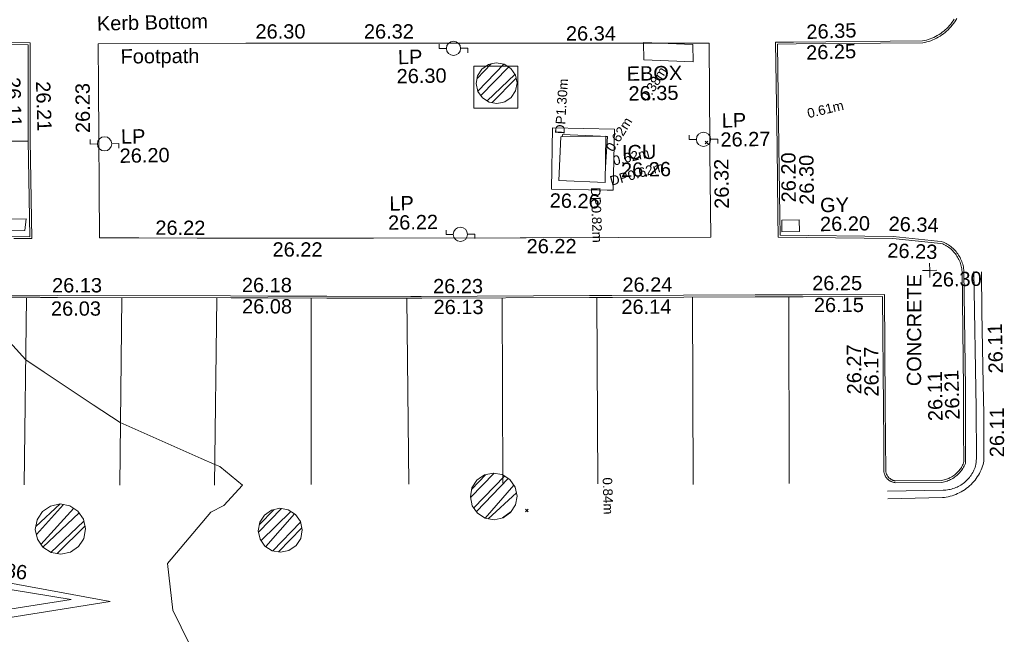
# Model space of a CAD drawing. Header units: millimetres. Extents: x -287732 to 520720, y -88450 to 287754.
# Tile 215 of 256: x 14791 to 40609, y -44296 to -28179. Entities that reach past the tile are written whole.
import ezdxf

# ---------------------------------------------------------------- set-up
doc = ezdxf.new("R2010")
doc.units = ezdxf.units.MM
for name, pattern in [('IMPORT-HIDDEN2 _3_', [4762.5, 3175, -1587.5]), ('IMPORT-UG_ELEC_LV_QLB2 _2_', [2700, 1500, -300.0000000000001, 0, -250, 150, -300.0000000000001, 0, -200]), ('IMPORT-UG_ELEC_STREET LIGHTING_QLB2 _2_', [2700, 1500, -300.0000000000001, 0, -250, 150, -300.0000000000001, 0, -200])]:
    doc.linetypes.add(name, pattern=pattern)
for name, color, linetype, lineweight, true_color in [('00_TOPO_FURN_LAMP_POST', 7, 'Continuous', 9, 0x666666), ('00_UAV_CONCRETE', 9, 'Continuous', 9, 0x808080), ('00_UAV_ESB_BOX', 240, 'Continuous', 9, 0xff003f), ('00_UAV_FOOTPATH', 7, 'Continuous', 9, 0xa50000), ('00_UAV_FURN_LAMP_POST', 7, 'Continuous', 9, 0xa50000), ('00_UAV_KERB_BOTTOM', 1, 'Continuous', 9, 0xff0000), ('00_UAV_KERB_TOP', 7, 'Continuous', 9, 0xa500a5), ('00_UAV_LEVEL_SPOT', 7, 'Continuous', 9, 0x666666), ('00_UAV_ROAD_MARKING_WHITE_CONTINUOUS', 7, 'Continuous', 9, 0x999999), ('00_UAV_ROAD_MARKING_YELLOW_CONTINUOUS', 40, 'Continuous', 9, 0xffbf00), ('00_UAV_SERV_GULLY', 7, 'Continuous', 9, 0x5252a5), ('00_UAV_SERV_IC', 5, 'Continuous', 9, 0x0000ff), ('01_DTM_CONTOUR_MNR', 7, 'Continuous', 9, 0xa5a552), ('12333-PUM-2D-U-0001-C01 - Rev2_REVIT IMPORT_dwg', 7, 'Continuous', 9, 0x767676), ('PUM-CHAMBER EXTENTS', 6, 'IMPORT-HIDDEN2 _3_', 9, 0xff00ff), ('PUM-ELECTRIC-LV-QLB2', 1, 'IMPORT-UG_ELEC_LV_QLB2 _2_', 9, 0xff0000), ('PUM-ELECTRIC-MH', 1, 'Continuous', 9, 0xff0000)]:
    doc.layers.add(name, color=color, linetype=linetype, lineweight=lineweight, true_color=true_color)
doc.layers.add('00_UAV_SURVEY_TEXT', color=7, linetype='Continuous', lineweight=9)
doc.layers.add('GEN-TEXT', color=7, linetype='Continuous', lineweight=9)
doc.styles.add('Arial_1', font='arial.ttf', dxfattribs={"height": 250})
doc.styles.add('Swis721 Lt BT_2', font='swissl.ttf', dxfattribs={"height": 375})
pattern_1 = [(45, (-533641079.65, -725615854.3560001), (-265.1650429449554, 265.1650429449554), []), (45, (-533640902.873, -725615854.3560001), (-265.1650429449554, 265.1650429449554), [])]

# ---------------------------------------------------------------- blocks, each defined once
blk = doc.blocks.new('12333-PUM-2D-U-0001-C01 - Rev2_REVIT IMPORT_dwg_MSL_Lamp_Post_SYM-2077240-Site Location Plan Proposed')
at = {"layer": '00_TOPO_FURN_LAMP_POST', "color": 254, "true_color": 0xcccccc, "flags": 128}
for points in [[(-500.1060478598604, 0), (-1000.212095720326, 0), (-1000.212095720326, 316.7338303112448)], [(500.1060478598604, 0), (1000.21209571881, 0), (1000.21209571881, -316.7338303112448)]]:
    blk.add_lwpolyline(points, dxfattribs=at)
at = {"layer": '00_TOPO_FURN_LAMP_POST', "color": 254, "true_color": 0xcccccc}
blk.add_circle((0, 0), 500.1060478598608, dxfattribs=at)
blk = doc.blocks.new('12333-PUM-2D-U-0001-C01 - Rev2_REVIT IMPORT_dwg_UAV-2077255-Site Location Plan Proposed')
at = {"layer": '00_UAV_LEVEL_SPOT', "color": 254, "true_color": 0xcccccc, "flags": 128}
for points in [[(0, -500.0000000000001), (0, 0), (-500.0000000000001, 0)], [(500.0000000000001, 0), (0, 0), (0, 500.0000000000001)]]:
    blk.add_lwpolyline(points, dxfattribs=at)
blk = doc.blocks.new('12333-PUM-2D-U-0001-C01 - Rev2_REVIT IMPORT_dwg_MGS62954_T2_Galway_ITM_3d_Rev1-2077680-Site Location Plan Proposed')
at = {"layer": '00_UAV_CONCRETE', "color": 254, "true_color": 0xcccccc, "flags": 128}
for points in [[(533928137.8331284, 725525562.3232089), (533929294.8331283, 725525543.3232087), (533929276.719399, 725524440.2924328), (533928119.7193988, 725524459.2924329)], [(533930117.8331283, 725522305.3232088), (533930177.8331282, 725523910.3232089), (533931801.5244974, 725523849.6244662), (533931741.5244976, 725522244.6244662), (533931578.8682298, 725522250.7050744)]]:
    blk.add_lwpolyline(points, close=True, dxfattribs=at)
at = {"layer": '00_UAV_ESB_BOX', "color": 254, "true_color": 0xcccccc}
for p, q in [((533932599.9000001, 725525650.8000002), (533932599.9, 725526108.0000001)), ((533932599.9, 725526108.0000001), (533933895.3000001, 725526031.8000002)), ((533933895.3000001, 725525574.6000001), (533933895.3000001, 725526031.8000002)), ((533933895.3000001, 725525574.6000001), (533932599.9000001, 725525650.8000002))]:
    blk.add_line(p, q, dxfattribs=at)
at = {"layer": '00_UAV_FOOTPATH', "color": 254, "true_color": 0xcccccc, "flags": 128}
blk.add_lwpolyline([(533934278.8331282, 725520969.3232088), (533929438.8331282, 725521036.3232087), (533929279.4545127, 725521038.870083), (533925433.8331283, 725521100.3232088), (533924280.1262257, 725521120.53304), (533920809.8331283, 725521181.3232088), (533919281.0596596, 725521214.7390225), (533918247.8331283, 725521237.3232087), (533918288.3765398, 725525203.5604309), (533918299.8331282, 725526324.3232089), (533922178.1285617, 725526270.1942079), (533922383.8331282, 725526267.3232088), (533927177.3662339, 725526185.2990123), (533927292.8331283, 725526183.3232087), (533932176.5432797, 725526097.156439), (533934320.8331282, 725526059.3232088), (533934290.8331282, 725523461.3232088), (533934289.5954804, 725523204.3049932)], close=True, dxfattribs=at)
at = {"layer": '00_UAV_KERB_BOTTOM', "color": 254, "true_color": 0xcccccc, "flags": 128}
for points in [[(533940828.0139551, 725526596.2191862), (533940799.9164482, 725526549.9104233), (533940769.9043777, 725526504.8188826), (533940738.0303952, 725526461.0236695), (533940704.3504185, 725526418.6016164), (533940668.9235336, 725526377.6271455), (533940631.8118913, 725526338.1721404), (533940593.0805981, 725526300.305818), (533940552.7976018, 725526264.0946093), (533940511.0335726, 725526229.6020405), (533940468.5385324, 725526197.3798012), (533940424.0546863, 725526166.4741561), (533940378.3156663, 725526137.458411), (533940331.4017137, 725526110.383469), (533940283.3951318, 725526085.2968287), (533940234.3801402, 725526062.2425007), (533940184.4427282, 725526041.26093), (533940133.6705027, 725526022.3889256), (533940082.1525356, 725526005.659595), (533940029.9792069, 725525991.1022878), (533939977.2420462, 725525978.742542), (533939924.0335726, 725525968.6020404), (533936606.8367543, 725525998.8226889), (533936112.8331282, 725526003.3232089), (533936104.8331282, 725523322.3232089), (533936097.0349449, 725521497.8776157), (533936094.8599319, 725520989.0164733), (533939056.2481767, 725520901.1602777), (533940219.7596685, 725520762.664161), (533940312.5396571, 725520749.0801362), (533940373.2000744, 725520733.6401047), (533940407.2459967, 725520717.1696726), (533940440.5723447, 725520699.2879926), (533940473.1206527, 725520680.0264353), (533940504.8338202, 725520659.4187919), (533940535.6562112, 725520637.5012155), (533940542.0967925, 725520632.5024433), (533940565.5337529, 725520614.3121567), (533940594.41403, 725520589.8922967), (533940622.2463766, 725520564.2844771), (533940648.9819652, 725520537.5336218), (533940674.5738927, 725520509.6866615), (533940698.9772619, 725520480.7924491), (533940721.040729, 725520452.3919997), (533940743.0040877, 725520421.6022154), (533940763.6588384, 725520389.9197085), (533940782.9687455, 725520357.4000618), (533940800.8999332, 725520324.100325), (533940817.4209439, 725520290.0789179), (533940832.5027944, 725520255.395525), (533940846.1190255, 725520220.110993), (533940858.2457501, 725520184.2872231), (533940868.8616938, 725520147.987062), (533940877.9482325, 725520111.2741927), (533940885.4894254, 725520074.2130222), (533940891.4720426, 725520036.8685682), (533940895.8855888, 725519999.3063459), (533940898.7223206, 725519961.5922515), (533940881.9772621, 725516892.792449), (533940865.4012569, 725515749.005229), (533940854.0895418, 725514968.4676301), (533940847.4176141, 725514923.6751295), (533940833.4234122, 725514882.050553), (533940817.4622596, 725514851.537157), (533940800.2373389, 725514821.71891), (533940781.778869, 725514792.6481236), (533940762.1192323, 725514764.3757979), (533940741.292918, 725514736.9515316), (533940719.3364631, 725514710.4234369), (533940696.2883862, 725514684.8380524), (533940672.1891219, 725514660.240264), (533940647.0809482, 725514636.6732247), (533940621.0079134, 725514614.1782788), (533940594.0157585, 725514592.79489), (533940566.1518369, 725514572.5605724), (533940537.4650317, 725514553.5108236), (533940508.0056687, 725514535.6790636), (533940477.82543, 725514519.0965749), (533940446.977262, 725514503.7924491), (533940423.8619471, 725514493.3541586), (533940391.9831336, 725514480.3323696), (533940359.5869874, 725514468.6569488), (533940326.7303425, 725514458.3483794), (533940293.47084, 725514449.4247459), (533940259.8668289, 725514441.9017029), (533940203.6921822, 725514436.7019117), (533939006.6705679, 725514449.3601897), (533938989.2293665, 725514451.0982244), (533938975.2261036, 725514453.6843839), (533938961.3434209, 725514456.8546706), (533938947.6056736, 725514460.603523), (533938934.0369621, 725514464.9243641), (533938920.6610908, 725514469.809614), (533938907.5015255, 725514475.2507015), (533938894.5813522, 725514481.238082), (533938881.9232378, 725514487.7612513), (533938869.5493888, 725514494.8087654), (533938857.4815128, 725514502.3682605), (533938845.7407813, 725514510.426475), (533938834.3477914, 725514518.9692721), (533938823.3225304, 725514527.9816642), (533938812.6843402, 725514537.447841), (533938802.4518837, 725514547.3511958), (533938792.6431122, 725514557.6743542), (533938783.2752339, 725514568.3992062), (533938774.3646829, 725514579.5069368), (533938765.9270915, 725514590.9780592), (533938757.977262, 725514602.792449), (533938753.0747126, 725514610.6516477), (533938745.9600012, 725514622.9869821), (533938739.3680808, 725514635.6094296), (533938733.3105159, 725514648.4968461), (533938727.7979334, 725514661.6266227), (533938722.8400045, 725514674.9757252), (533938718.4454268, 725514688.5207348), (533938714.6219102, 725514702.2378888), (533938711.3761622, 725514716.103123), (533938708.713877, 725514730.0921128), (533938706.639725, 725514744.1803166), (533938705.1573454, 725514758.3430194), (533938705.0710009, 725514778.534616), (533938715.977262, 725515531.7924492), (533938723.8587589, 725516417.2376871), (533938749.8331283, 725519335.3232088), (533936668.3202647, 725519367.125832), (533935411.8331283, 725519386.3232089), (533931668.8329716, 725519437.2190394), (533931072.8331282, 725519445.3232087), (533926669.2536276, 725519501.6349671), (533926380.8331282, 725519505.3232088), (533924183.2730071, 725519549.6178728), (533922632.4961414, 725519581.6509308), (533921670.5280442, 725519599.9824462), (533917122.4961414, 725519686.6509306), (533916671.6931701, 725519694.0260305), (533913699.4961414, 725519742.6509308)], [(533915853.3016317, 725521306.5126872), (533916421.4961414, 725521295.6509306), (533916423.4961414, 725523822.6509306), (533916458.43883, 725525726.2678394), (533916469.4961415, 725526328.6509308), (533915307.4961415, 725526355.6509309)]]:
    blk.add_lwpolyline(points, dxfattribs=at)
at = {"layer": '00_UAV_KERB_TOP', "color": 254, "true_color": 0xcccccc, "flags": 128}
for points in [[(533940757.7127775, 725526576.7422538), (533940728.8613274, 725526533.3944831), (533940698.2199686, 725526491.2929091), (533940665.8424566, 725526450.5113924), (533940631.7855923, 725526411.1214776), (533940596.1091234, 725526373.1922675), (533940558.8756384, 725526336.7903035), (533940520.1504571, 725526301.9794466), (533940479.9952826, 725526268.8156177), (533940439.156477, 725526237.8492326), (533940396.3862596, 725526208.1341503), (533940352.416049, 725526180.2404957), (533940307.3163428, 725526154.21259), (533940261.1662607, 725526130.0960947), (533940214.0467662, 725526107.9333186), (533940166.0405229, 725526087.7631428), (533940117.2317499, 725526069.6209521), (533940067.7060743, 725526053.5385748), (533940017.5503812, 725526039.5442244), (533939966.8526603, 725526027.662452), (533939919.5373714, 725526018.6450772), (533936533.467249, 725526049.4931821), (533936062.9834651, 725526053.779429), (533936054.8334472, 725523322.5046636), (533936047.1495078, 725521524.7873638), (533936044.652034, 725520940.4840039), (533939052.5445616, 725520851.2481551), (533940213.1818501, 725520713.094163), (533940302.724864, 725520699.9840674), (533940355.9721845, 725520686.4309078), (533940384.5287746, 725520672.6160558), (533940416.0093376, 725520655.7247554), (533940435.1365356, 725520644.405592), (533940446.7549526, 725520637.5300026), (533940476.7116811, 725520618.0637168), (533940505.8269693, 725520597.3600487), (533940534.0497387, 725520575.4553195), (533940561.3304771, 725520552.3879572), (533940587.6213249, 725520528.1984305), (533940612.8761588, 725520502.9291757), (533940637.0506735, 725520476.6245235), (533940660.119056, 725520449.3109695), (533940680.9289988, 725520422.5240769), (533940701.6908515, 725520393.4186481), (533940721.2016355, 725520363.4908819), (533940739.4420605, 725520332.7723409), (533940756.3801265, 725520301.3169153), (533940771.9861186, 725520269.1797888), (533940786.2326583, 725520236.4173412), (533940799.0947524, 725520203.0870484), (533940810.5498365, 725520169.2473835), (533940820.5778146, 725520134.9577127), (533940829.1610938, 725520100.2781914), (533940836.2846165, 725520065.2696595), (533940841.9358857, 725520029.9935337), (533940846.1049868, 725519994.511701), (533940848.7120734, 725519959.8507191), (533940831.9792388, 725516893.291138), (533940816.0821311, 725515796.3496026), (533940804.1431801, 725514972.5311041), (533940798.6148561, 725514935.4162738), (533940787.2884829, 725514901.7269301), (533940773.6429789, 725514875.6404265), (533940757.4658356, 725514847.6359981), (533940740.1301787, 725514820.3335626), (533940721.6664206, 725514793.781018), (533940702.1069532, 725514768.0249465), (533940681.4860907, 725514743.1105328), (533940659.8400083, 725514719.0814854), (533940637.2066815, 725514695.9799592), (533940613.6258165, 725514673.8464829), (533940589.1387821, 725514652.719885), (533940563.7885368, 725514632.6372296), (533940537.6195538, 725514613.6337483), (533940510.6777421, 725514595.7427791), (533940483.0103669, 725514578.9957097), (533940454.6659663, 725514563.4219196), (533940425.5706247, 725514548.9873909), (533940404.1128073, 725514539.2975844), (533940374.0453832, 725514527.0157076), (533940343.6198665, 725514516.0504926), (533940312.7618631, 725514506.3689846), (533940281.5255076, 725514497.9881676), (533940252.0690545, 725514491.3936528), (533940201.6468633, 725514486.726336), (533939009.4193316, 725514499.3339176), (533938996.2608426, 725514500.6451755), (533938985.3366086, 725514502.6626917), (533938973.4960562, 725514505.3666321), (533938961.7791189, 725514508.5640317), (533938950.2063525, 725514512.2492812), (533938938.7980599, 725514516.4159148), (533938927.5742545, 725514521.0566236), (533938916.5546272, 725514526.163266), (533938905.75851, 725514531.7268828), (533938895.2048427, 725514537.737714), (533938884.9121404, 725514544.1852143), (533938874.89846, 725514551.058073), (533938865.1813685, 725514558.3442318), (533938855.7779133, 725514566.0309094), (533938846.7045912, 725514574.1046203), (533938837.9773198, 725514582.5512005), (533938829.6114096, 725514591.3558319), (533938821.6215377, 725514600.5030677), (533938814.0217208, 725514609.976861), (533938806.8252914, 725514619.760592), (533938799.9426619, 725514629.9889958), (533938795.9549612, 725514636.3816149), (533938789.7953418, 725514647.0610315), (533938784.1730871, 725514657.8267282), (533938779.0065844, 725514668.8184175), (533938774.3048978, 725514680.0168159), (533938770.0762758, 725514691.4022776), (533938766.3281364, 725514702.9548285), (533938763.0670558, 725514714.6542016), (533938760.2987542, 725514726.4798722), (533938758.0280886, 725514738.4110948), (533938756.2590428, 725514750.4269365), (533938755.1461874, 725514761.0591909), (533938755.0725488, 725514778.2795671), (533938765.9740405, 725515531.2079924), (533938774.8382044, 725516527.0507869), (533938800.2733595, 725519384.5583876), (533936658.1866636, 725519417.2864949), (533935412.5549582, 725519436.3180157), (533931658.6984084, 725519487.3614675), (533931073.5129456, 725519495.3185871), (533926659.1189617, 725519551.7686545), (533926381.6566113, 725519555.3167664), (533924184.2931054, 725519599.6074673), (533922633.4887553, 725519631.641093), (533921660.394874, 725519650.1846244), (533917123.3814062, 725519736.6431388), (533916661.5585179, 725519744.1985232), (533913649.9342459, 725519793.46845)], [(533915999.0148069, 725521253.7180607), (533916471.4558213, 725521244.6867533), (533916473.4957781, 725523822.1722863), (533916509.2705104, 725525771.1174804), (533916520.4008976, 725526377.4816136), (533915309.3775268, 725526405.620711)]]:
    blk.add_lwpolyline(points, dxfattribs=at)
at = {"layer": '00_UAV_ROAD_MARKING_WHITE_CONTINUOUS', "color": 254, "true_color": 0xcccccc}
for p, q in [((533911773.8331282, 725523855.3232089), (533916423.4795744, 725523801.7185454)), ((533916309.9438012, 725519699.9442209), (533916157.8331284, 725514795.3232092)), ((533918665.8331283, 725514736.3232089), (533918804.8771087, 725519654.5910394)), ((533921296.0325201, 725519607.118931), (533921150.8331282, 725514693.323209)), ((533923683.8331283, 725514665.323209), (533923773.1535867, 725519558.0893556)), ((533926282.2762955, 725519507.3097495), (533926248.8331283, 725514636.323209)), ((533928713.8331284, 725514618.3232088), (533928777.7384515, 725519474.6722455)), ((533931264.9939458, 725519442.7102821), (533931197.8331282, 725514558.3232086)), ((533933702.8331285, 725514496.3232088), (533933767.7596036, 725519408.6786681)), ((533936290.7681561, 725519372.8943033), (533936214.8331283, 725514480.3232086))]:
    blk.add_line(p, q, dxfattribs=at)
at = {"layer": '00_UAV_ROAD_MARKING_WHITE_CONTINUOUS', "color": 254, "true_color": 0xcccccc, "flags": 128}
for points in [[(533918364.4961414, 725511694.6509311), (533914620.4961413, 725511163.6509309), (533914612.9048029, 725512382.0607325), (533914612.4961414, 725512447.6509309)], [(533917338.4961414, 725511761.6509306), (533915276.4961414, 725511480.6509308), (533915255.4961414, 725512137.6509308)]]:
    blk.add_lwpolyline(points, close=True, dxfattribs=at)
at = {"layer": '00_UAV_ROAD_MARKING_YELLOW_CONTINUOUS', "color": 254, "true_color": 0xcccccc, "flags": 128}
for points in [[(533941152.7249327, 725519951.6936798), (533941151.7249327, 725516367.6936797), (533941140.1393755, 725515059.5981417), (533941134.9932902, 725514972.76573), (533941132.2147096, 725514952.6168131), (533941123.196197, 725514887.2189434), (533941112.1399404, 725514851.0964651), (533941099.5807295, 725514815.4686601), (533941085.5405977, 725514780.3980323), (533941070.0441759, 725514745.9461066), (533941053.1186503, 725514712.1733242), (533941034.7937137, 725514679.1389337), (533941015.1015147, 725514646.9008887), (533940994.0765997, 725514615.5157455), (533940971.755854, 725514585.0385646), (533940970.7249327, 725514583.6936797), (533940947.0921006, 725514554.2222785), (533940922.2458639, 725514525.766369), (533940896.229812, 725514498.3758723), (533940869.0895857, 725514472.0988412), (533940840.8727981, 725514446.9813741), (533940811.6289511, 725514423.067536), (533940781.4093481, 725514400.3992792), (533940750.267005, 725514379.0163721), (533940718.2565558, 725514358.9563274), (533940685.4341575, 725514340.2543373), (533940651.8573921, 725514322.9432113), (533940617.5851645, 725514307.0533193), (533940582.6775999, 725514292.6125373), (533940547.195938, 725514279.6461993), (533940511.2024255, 725514268.177053), (533940474.7602077, 725514258.2252187), (533940437.933216, 725514249.8081555), (533940400.7860581, 725514242.9406301), (533940363.3839023, 725514237.63469), (533940325.792365, 725514233.899644), (533940288.0773941, 725514231.7420446), (533940250.3051549, 725514231.1656765), (533938790.7249327, 725514226.6936797)], [(533938798.7249327, 725514031.6936797), (533940229.7249327, 725514037.6936796), (533940280.9348967, 725514042.3697655), (533940331.9041268, 725514049.1862004), (533940382.5432054, 725514058.1310259), (533940432.7632946, 725514069.1885496), (533940482.4762912, 725514082.3393734), (533940531.5949817, 725514097.5604259), (533940580.0331953, 725514114.825004), (533940627.7059547, 725514134.1028199), (533940674.529626, 725514155.3600543), (533940720.4220644, 725514178.5594137), (533940765.3027589, 725514203.6601996), (533940783.7249327, 725514214.6936797), (533940827.036954, 725514242.4136184), (533940869.1501926, 725514271.9229617), (533940909.9907677, 725514303.1699393), (533940949.487031, 725514336.099734), (533940987.5696928, 725514370.6545753), (533941024.1719429, 725514406.7738427), (533941059.2295688, 725514444.3941704), (533941092.6810675, 725514483.4495598), (533941124.4677534, 725514523.871494), (533941154.5338621, 725514565.5890601), (533941182.8266473, 725514608.5290704), (533941209.296474, 725514652.616194), (533941233.8969052, 725514697.7730869), (533941256.584783, 725514743.9205289), (533941277.3203055, 725514790.9775614), (533941296.0670954, 725514838.8616302), (533941312.7922644, 725514887.4887307), (533941329.7144956, 725514974.7905233), (533941335.3170444, 725515059.6384243), (533941354.7249327, 725516216.6936797), (533941352.9880371, 725516993.0860586), (533941348.7249327, 725518898.6936796), (533941357.7249327, 725519938.6936797)]]:
    blk.add_lwpolyline(points, dxfattribs=at)
at = {"layer": '00_UAV_SERV_GULLY', "color": 254, "true_color": 0xcccccc}
for p, q in [((533915874.0000002, 725521764.6000001), (533916331.2000001, 725521764.6000001)), ((533916293.1000001, 725521459.8000001), (533916331.2000001, 725521764.6000001)), ((533916293.1000001, 725521459.8000001), (533915874.0000001, 725521459.8000002)), ((533936143.2000002, 725521078.8000002), (533936143.2000002, 725521383.6000001)), ((533936143.2000002, 725521383.6000001), (533936600.4000002, 725521383.6)), ((533936600.4000001, 725521078.8000002), (533936600.4000002, 725521383.6)), ((533936600.4000001, 725521078.8000002), (533936143.2000002, 725521078.8000002))]:
    blk.add_line(p, q, dxfattribs=at)
at = {"layer": '00_UAV_SERV_IC', "color": 254, "true_color": 0xcccccc}
for p, q in [((533930313.9000001, 725522526.6000001), (533930390.1000001, 725523669.6000001)), ((533930390.1000001, 725523669.6000001), (533931571.2000002, 725523669.6000001)), ((533931533.1000001, 725522450.4), (533931571.2000002, 725523669.6000001)), ((533931533.1000001, 725522450.4), (533930313.9000001, 725522526.6000001))]:
    blk.add_line(p, q, dxfattribs=at)
at = {"layer": '01_DTM_CONTOUR_MNR', "color": 254, "true_color": 0xcccccc, "flags": 128}
blk.add_lwpolyline([(533920426.4569234, 725510534.6324774), (533919997.544131, 725511439.7203294), (533919881.0016988, 725512660.5021336), (533921046.1391113, 725513994.132045), (533921389.5129493, 725514155.0877469), (533921880.9074214, 725514684.2220759), (533921298.4871998, 725515180.6097347), (533921170.0000001, 725515240.0000001), (533920812.3819727, 725515402.5895389), (533918710.0000001, 725516380.0000001), (533918005.4743253, 725516862.1948969), (533916736.5946231, 725517737.0288609), (533916260.0000001, 725518070.0000001), (533915498.192221, 725518928.3196018)], dxfattribs=at)
at = {"xscale": 0.375, "yscale": 0.375, "zscale": 0.375}
for name, p in [('12333-PUM-2D-U-0001-C01 - Rev2_REVIT IMPORT_dwg_MSL_Lamp_Post_SYM-2077240-Site Location Plan Proposed', (533927616.8331282, 725526038.3232088)), ('12333-PUM-2D-U-0001-C01 - Rev2_REVIT IMPORT_dwg_MSL_Lamp_Post_SYM-2077240-Site Location Plan Proposed', (533918424.8331282, 725523696.3232088)), ('12333-PUM-2D-U-0001-C01 - Rev2_REVIT IMPORT_dwg_MSL_Lamp_Post_SYM-2077240-Site Location Plan Proposed', (533934129.8331282, 725523539.3232088)), ('12333-PUM-2D-U-0001-C01 - Rev2_REVIT IMPORT_dwg_MSL_Lamp_Post_SYM-2077240-Site Location Plan Proposed', (533927712.8331282, 725521160.3232089)), ('12333-PUM-2D-U-0001-C01 - Rev2_REVIT IMPORT_dwg_UAV-2077255-Site Location Plan Proposed', (533940000.0000001, 725520000.0000001))]:
    blk.add_blockref(name, p, dxfattribs=at)
at = {"layer": '00_UAV_CONCRETE', "color": 251, "true_color": 0x666666, "insert": (533930078.6267051, 725522197.3086567), "char_height": 375, "width": 1495.902363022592, "attachment_point": 1, "rotation": 357.8590986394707, "line_spacing_factor": 1.005061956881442, "style": 'Swis721 Lt BT_2'}
blk.add_mtext('26.26', dxfattribs=at)
at = {"layer": '00_UAV_ESB_BOX', "color": 251, "true_color": 0x666666, "char_height": 375, "attachment_point": 1, "line_spacing_factor": 1.005061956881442, "style": 'Swis721 Lt BT_2'}
for s, insert, width in [('EBOX', (533932145.2785155, 725525482.7736402), 1619.373669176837), ('26.35', (533932183.7730086, 725524963.4252557), 1495.902363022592)]:
    blk.add_mtext(s, dxfattribs=dict(at, insert=insert, width=width))
at = {"layer": '00_UAV_FOOTPATH', "color": 251, "true_color": 0x666666, "char_height": 375, "attachment_point": 1, "line_spacing_factor": 1.005061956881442, "style": 'Swis721 Lt BT_2'}
for s, insert, width, rotation in [('26.30', (533922436.2462663, 725526761.2416754), 1495.902363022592, 359.0568579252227), ('26.32', (533925278.9186791, 725526712.8590269), 1495.902363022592, 358.99271564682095), ('26.34', (533930574.6420028, 725526566.888837), 1495.902363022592, 358.9891947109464), ('Footpath', (533918885.9828835, 725526169.1559385), 2436.183848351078, 359.3994399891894), ('26.23', (533917674.1957985, 725523991.1020906), 1495.902363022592, 89.41433521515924), ('26.32', (533934391.806849, 725521710.4146336), 1495.902363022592, 89.72409950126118), ('26.22', (533919722.9643567, 725521663.1121604), 1495.902363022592, 358.7478326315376), ('26.22', (533922785.058279, 725521037.3020176), 1495.902363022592, 358.9964352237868), ('26.22', (533929446.4107612, 725521006.5945992), 1495.902363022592, 359.0844899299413)]:
    blk.add_mtext(s, dxfattribs=dict(at, insert=insert, width=width, rotation=rotation))
at = {"layer": '00_UAV_FURN_LAMP_POST', "color": 251, "true_color": 0x666666, "char_height": 375, "attachment_point": 1, "line_spacing_factor": 1.005061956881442, "style": 'Swis721 Lt BT_2'}
for s, insert, width in [('LP', (533926155.5364298, 725526023.4783685), 707.5855621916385), ('26.30', (533926112.7916026, 725525521.5644507), 1495.902363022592), ('LP', (533918857.5883024, 725524065.2951694), 707.5855621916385), ('LP', (533934615.9781426, 725524214.0271224), 707.5855621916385), ('26.20', (533918814.8434752, 725523563.3812516), 1495.902363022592), ('26.27', (533934573.2333154, 725523712.1132046), 1495.902363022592), ('LP', (533925864.2227482, 725522188.2862037), 707.5855621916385), ('26.22', (533925821.4779211, 725521686.372286), 1495.902363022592)]:
    blk.add_mtext(s, dxfattribs=dict(at, insert=insert, width=width))
at = {"layer": '00_UAV_KERB_BOTTOM', "color": 251, "true_color": 0x666666, "char_height": 375, "attachment_point": 1, "line_spacing_factor": 1.005061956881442, "style": 'Swis721 Lt BT_2'}
for s, insert, width, rotation in [('Kerb Bottom', (533918278.0831888, 725527040.5573246), 3414.456504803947, 0.29977532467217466), ('26.25', (533936856.9438301, 725525952.4463298), 1495.902363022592, 1.025162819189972), ('26.11', (533916245.145215, 725525488.1410906), 1495.902363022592, 270.870495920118), ('26.20', (533936147.4736235, 725521849.186821), 1495.902363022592, 89.56013369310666), ('26.23', (533938910.1049926, 725520732.9280616), 1495.902363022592, 357.12639672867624), ('26.03', (533916948.0745984, 725519589.1353872), 1495.902363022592, 359.0627293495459), ('26.08', (533921959.3694762, 725519561.5763625), 1495.902363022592, 358.9082887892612), ('26.13', (533926979.3513505, 725519456.3852092), 1495.902363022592, 358.96703489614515), ('26.14', (533931903.3216005, 725519374.3333505), 1495.902363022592, 359.2397035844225), ('26.15', (533936950.319872, 725519333.8268672), 1495.902363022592, 359.12466824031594), ('26.17', (533938230.8739722, 725516719.6338581), 1495.902363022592, 89.49001411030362), ('26.11', (533939894.6206876, 725516046.5959032), 1495.902363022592, 89.85740282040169)]:
    blk.add_mtext(s, dxfattribs=dict(at, insert=insert, width=width, rotation=rotation))
at = {"layer": '00_UAV_KERB_TOP', "color": 251, "true_color": 0x666666, "char_height": 375, "width": 1495.902363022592, "attachment_point": 1, "line_spacing_factor": 1.005061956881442, "style": 'Swis721 Lt BT_2'}
for s, insert, rotation in [('26.35', (533936873.3726953, 725526496.6867514), 1.0251628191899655), ('26.21', (533917028.5041916, 725525367.5917284), 270.870495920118), ('26.30', (533936620.1226572, 725521776.9543127), 89.56013369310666), ('26.34', (533938954.7894622, 725521432.3894026), 357.12639672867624), ('26.13', (533916986.0302268, 725520198.8290907), 359.0627293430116), ('26.18', (533921964.1366822, 725520120.1622915), 358.9082887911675), ('26.23', (533926976.0471188, 725520002.7760427), 358.96240926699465), ('26.24', (533931939.8494822, 725519954.2297633), 359.2402044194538), ('26.25', (533936915.8746152, 725519908.4077591), 359.1246682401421), ('26.27', (533937778.7104561, 725516785.9273912), 89.49001411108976), ('26.21', (533940344.7204831, 725516072.4669952), 90.59120285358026)]:
    blk.add_mtext(s, dxfattribs=dict(at, insert=insert, rotation=rotation))
at = {"layer": '00_UAV_LEVEL_SPOT', "insert": (533940048.475159, 725519946.7845223), "char_height": 375, "width": 1495.902363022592, "attachment_point": 1, "line_spacing_factor": 1.005061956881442, "style": 'Swis721 Lt BT_2'}
blk.add_mtext('26.30', dxfattribs=at)
at = {"layer": '00_UAV_ROAD_MARKING_WHITE_CONTINUOUS', "color": 251, "true_color": 0x666666, "insert": (533914924.2797718, 725512841.1881584), "char_height": 375, "width": 1495.902363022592, "attachment_point": 1, "rotation": 352.64071906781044, "line_spacing_factor": 1.005061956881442, "style": 'Swis721 Lt BT_2'}
blk.add_mtext('25.86', dxfattribs=at)
at = {"layer": '00_UAV_ROAD_MARKING_YELLOW_CONTINUOUS', "color": 251, "true_color": 0x666666, "char_height": 375, "width": 1495.902363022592, "attachment_point": 1, "line_spacing_factor": 1.005061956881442, "style": 'Swis721 Lt BT_2'}
for insert, rotation in [((533941497.5847778, 725517268.6427917), 90.12817826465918), ((533941489.7476018, 725515073.4917814), 89.07318851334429)]:
    blk.add_mtext('26.11', dxfattribs=dict(at, insert=insert, rotation=rotation))
at = {"layer": '00_UAV_SERV_GULLY', "color": 251, "true_color": 0x666666, "char_height": 375, "attachment_point": 1, "line_spacing_factor": 1.005061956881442, "style": 'Swis721 Lt BT_2'}
for s, insert, width in [('GY', (533937156.259339, 725521949.6658523), 821.5590755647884), ('26.20', (533937145.6633617, 725521451.9791332), 1495.902363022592)]:
    blk.add_mtext(s, dxfattribs=dict(at, insert=insert, width=width))
at = {"layer": '00_UAV_SERV_IC', "color": 251, "true_color": 0x666666, "char_height": 375, "attachment_point": 1, "line_spacing_factor": 1.005061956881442, "style": 'Swis721 Lt BT_2'}
for s, insert, width in [('ICU', (533931985.1698814, 725523424.0660671), 1021.012723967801), ('26.26', (533931953.5100227, 725522965.3078114), 1495.902363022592)]:
    blk.add_mtext(s, dxfattribs=dict(at, insert=insert, width=width))
at = {"layer": '00_UAV_SURVEY_TEXT', "color": 251, "true_color": 0x666666, "insert": (533939347.4602757, 725516975.3820186), "char_height": 375, "width": 3286.236302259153, "attachment_point": 1, "rotation": 88.84185981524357, "line_spacing_factor": 1.005061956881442, "style": 'Swis721 Lt BT_2'}
blk.add_mtext('CONCRETE', dxfattribs=at)
blk = doc.blocks.new('12333-PUM-2D-U-0001-C01 - Rev2_REVIT IMPORT_dwg-1620468-Site Location Plan Proposed')
at = {"layer": 'PUM-CHAMBER EXTENTS', "true_color": 0xffaaff}
h = blk.add_hatch(dxfattribs=at)
h.set_pattern_fill('FP_3', color=211, style=0, pattern_type=2)
h.set_pattern_definition(pattern_1)
h.paths.add_polyline_path([(287651.8501528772, -91284.76895124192), (287856.9350921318, -91243.97502047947), (288030.7977085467, -91127.80373427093), (288146.9689947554, -90953.94111785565), (288187.7629255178, -90748.85617860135), (288146.9689947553, -90543.77123934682), (288030.7977085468, -90369.90862293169), (287856.9350921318, -90253.7373367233), (287651.8501528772, -90212.94340596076), (287446.7652136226, -90253.7373367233), (287272.9025972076, -90369.90862293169), (287156.731310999, -90543.77123934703), (287115.9373802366, -90748.85617860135), (287156.731310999, -90953.94111785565), (287272.9025972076, -91127.80373427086), (287446.7652136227, -91243.97502047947), (287633.2061010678, -91281.06041876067)])
h = blk.add_hatch(dxfattribs=at)
h.set_pattern_fill('FP_3', color=211, style=0, pattern_type=2)
h.set_pattern_definition(pattern_1)
h.paths.add_polyline_path([(287387.3501528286, -102193.9395742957), (287621.9670110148, -102147.2713795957), (287820.8655792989, -102014.3716051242), (287953.7653537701, -101815.4730368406), (288000.4335484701, -101580.8561786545), (287953.7653537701, -101346.2393204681), (287820.8655792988, -101147.3407521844), (287621.9670110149, -101014.4409777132), (287387.3501528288, -100967.7727830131), (287152.7332946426, -101014.4409777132), (286953.8347263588, -101147.3407521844), (286820.9349518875, -101346.2393204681), (286774.2667571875, -101580.8561786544), (286820.9349518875, -101815.4730368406), (286953.8347263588, -102014.3716051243), (287152.7332946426, -102147.2713795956)])
h = blk.add_hatch(dxfattribs=at)
h.set_pattern_fill('FP_3', color=211, style=0, pattern_type=2)
h.set_pattern_definition(pattern_1)
h.paths.add_polyline_path([(276012.850152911, -102900.5343741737), (276265.4894107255, -102850.2813013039), (276479.6666317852, -102707.1726574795), (276622.7752756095, -102492.9954364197), (276673.0283484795, -102240.356178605), (276622.7752756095, -101987.7169207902), (276479.6666317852, -101773.5396997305), (276265.4894107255, -101630.4310559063), (276012.8501529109, -101580.1779830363), (275760.210895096, -101630.4310559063), (275546.033674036, -101773.5396997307), (275402.925030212, -101987.7169207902), (275352.671957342, -102240.356178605), (275402.925030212, -102492.9954364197), (275546.0336740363, -102707.1726574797), (275760.210895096, -102850.2813013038)])
h = blk.add_hatch(dxfattribs=at)
h.set_pattern_fill('FP_3', color=211, style=0, pattern_type=2)
h.set_pattern_definition(pattern_1)
h.paths.add_polyline_path([(281774.3501529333, -102947.3370810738), (281994.7685016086, -102903.4931454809), (282181.6301548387, -102778.636180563), (282306.4871197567, -102591.7745273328), (282350.3310553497, -102371.3561786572), (282306.4871197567, -102150.9378299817), (282181.6301548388, -101964.0761767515), (281994.7685016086, -101839.2192118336), (281774.3501529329, -101795.3752762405), (281553.9318042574, -101839.2192118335), (281367.0701510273, -101964.0761767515), (281242.2131861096, -102150.9378299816), (281198.3692505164, -102371.3561786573), (281242.2131861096, -102591.7745273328), (281367.0701510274, -102778.636180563), (281553.9318042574, -102903.4931454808), (281769.3999094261, -102946.3524164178)])
at = {"layer": 'GEN-TEXT', "color": 253, "true_color": 0xaaaaaa}
for p, q in [((293090.9948138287, -92431.71151774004), (293161.705491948, -92361.00083962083)), ((293161.705491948, -92431.71151774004), (293090.9948138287, -92361.00083962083)), ((288212.9948138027, -102001.7115176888), (288283.7054919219, -101931.0008395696)), ((288283.7054919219, -102001.7115176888), (288212.9948138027, -101931.0008395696))]:
    blk.add_line(p, q, dxfattribs=at)
at = {"layer": 'PUM-CHAMBER EXTENTS', "color": 211, "linetype": 'Continuous', "true_color": 0xffaaff, "flags": 128}
for points in [[(288187.7629255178, -90748.85617860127), (288146.9689947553, -90543.77123934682), (288030.7977085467, -90369.90862293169), (287856.9350921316, -90253.73733672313), (287651.8501528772, -90212.9434059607), (287518.1755247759, -90239.53294265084), (287446.7652136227, -90253.73733672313), (287272.9025972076, -90369.90862293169), (287156.731310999, -90543.77123934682), (287115.9373802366, -90748.85617860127), (287156.731310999, -90953.94111785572), (287272.9025972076, -91127.80373427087), (287446.7652136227, -91243.97502047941), (287651.8501528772, -91284.76895124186), (287785.5247809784, -91258.17941455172), (287856.9350921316, -91243.97502047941), (288030.7977085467, -91127.80373427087), (288146.9689947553, -90953.94111785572)], [(288000.43354847, -101580.8561786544), (287953.7653537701, -101346.2393204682), (287820.8655792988, -101147.3407521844), (287621.9670110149, -101014.4409777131), (287387.3501528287, -100967.7727830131), (287152.7332946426, -101014.4409777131), (287052.8947962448, -101081.15092956), (286953.8347263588, -101147.3407521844), (286820.9349518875, -101346.2393204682), (286774.2667571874, -101580.8561786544), (286820.9349518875, -101815.4730368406), (286953.8347263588, -102014.3716051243), (287152.7332946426, -102147.2713795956), (287387.3501528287, -102193.9395742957), (287621.9670110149, -102147.2713795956), (287721.8055094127, -102080.5614276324), (287820.8655792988, -102014.3716051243), (287953.7653537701, -101815.4730368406)], [(276673.0283484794, -102240.356178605), (276622.7752756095, -101987.7169207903), (276479.6666317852, -101773.5396997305), (276265.4894107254, -101630.4310559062), (276012.8501529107, -101580.1779830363), (275760.210895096, -101630.4310559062), (275546.0336740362, -101773.5396997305), (275434.6515556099, -101940.2348200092), (275402.925030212, -101987.7169207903), (275352.671957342, -102240.356178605), (275402.925030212, -102492.9954364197), (275546.0336740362, -102707.1726574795), (275760.210895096, -102850.2813013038), (276012.8501529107, -102900.5343741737), (276265.4894107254, -102850.2813013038), (276479.6666317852, -102707.1726574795), (276591.0487500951, -102540.4775373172), (276622.7752756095, -102492.9954364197)], [(282350.3310553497, -102371.3561786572), (282306.4871197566, -102150.9378299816), (282181.6301548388, -101964.0761767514), (281994.7685016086, -101839.2192118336), (281774.350152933, -101795.3752762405), (281553.9318042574, -101839.2192118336), (281367.0701510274, -101964.0761767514), (281276.726550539, -102099.2849299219), (281242.2131861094, -102150.9378299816), (281198.3692505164, -102371.3561786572), (281242.2131861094, -102591.7745273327), (281367.0701510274, -102778.6361805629), (281553.9318042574, -102903.4931454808), (281774.350152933, -102947.3370810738), (281994.7685016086, -102903.4931454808), (282181.6301548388, -102778.6361805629), (282271.9737553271, -102643.4274273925), (282306.4871197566, -102591.7745273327)]]:
    blk.add_lwpolyline(points, close=True, dxfattribs=at)
at = {"layer": 'PUM-ELECTRIC-MH', "color": 21, "true_color": 0xffaaaa, "flags": 128}
for points in [[(289348.9452083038, -92184.7561786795), (289354.3501528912, -92121.35617865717), (290351.8434859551, -92184.75617870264)], [(290491.2732136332, -92193.61823767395), (290534.3501528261, -92196.356178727), (290466.2100444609, -92995.63965000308)]]:
    blk.add_lwpolyline(points, dxfattribs=at)
blk.add_blockref('12333-PUM-2D-U-0001-C01 - Rev2_REVIT IMPORT_dwg_MGS62954_T2_Galway_ITM_3d_Rev1-2077680-Site Location Plan Proposed', (-533641079.6498471, -725615854.3561786))
at = {"layer": 'PUM-ELECTRIC-LV-QLB2', "char_height": 250, "attachment_point": 2, "line_spacing_factor": 0.9417779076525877, "style": 'Arial_1'}
for s, insert, width, rotation in [('0.38m', (291661.9232434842, -90772.75340949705), 1160.025439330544, 57.325708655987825), ('DP1.30m', (289219.0191324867, -91374.01365315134), 1738.507782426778, 85.18537046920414), ('0.61m', (296233.2664094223, -91459.60639461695), 1160.025439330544, 12.466802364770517), ('0.62m', (290731.4507838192, -92078.50204200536), 1160.025439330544, 57.325708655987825), ('0.62m', (291115.3326386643, -92615.12545564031), 1160.025439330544, 12.466802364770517), ('DP0.62m', (291255.4073916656, -93063.0186678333), 1738.507782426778, 14.752897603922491), ('DP0.82m', (290337.1441263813, -94246.43211951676), 1738.507782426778, 270.95805715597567), ('0.84m', (290507.5741525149, -101618.5496158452), 1160.025439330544, 270.95805715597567)]:
    blk.add_mtext(s, dxfattribs=dict(at, insert=insert, width=width, rotation=rotation))

msp = doc.modelspace()

# ---------------------------------------------------------------- block references
at = {"layer": '12333-PUM-2D-U-0001-C01 - Rev2_REVIT IMPORT_dwg', "color": 254, "linetype": 'IMPORT-UG_ELEC_STREET LIGHTING_QLB2 _2_', "true_color": 0xffd4d4, "rotation": 0.9999999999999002}
msp.add_blockref('12333-PUM-2D-U-0001-C01 - Rev2_REVIT IMPORT_dwg-1620468-Site Location Plan Proposed', (-261895.0770586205, 55869.5817132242), dxfattribs=at)

doc.saveas('drawing.dxf')
